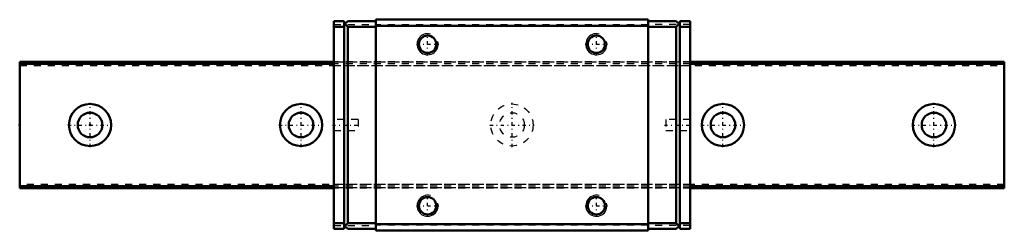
# Model space of a CAD drawing. Header units: millimetres. Extents: x -10 to 130, y -15 to 15.
import ezdxf

# ---------------------------------------------------------------- set-up
doc = ezdxf.new("R2010")
doc.units = ezdxf.units.MM
doc.linetypes.add('Center', pattern=[1.5, 0.45, -0.5, 0.05, -0.5])
doc.linetypes.add('Dashed', pattern=[2, 1, -1])
for name, color, linetype, lineweight in [('2d ConnectionPoints', 7, 'Continuous', 50), ('AM_0', 7, 'Continuous', 50), ('AM_5', 3, 'Continuous', 25), ('AM_7', 7, 'Center', 25), ('AM_9', 6, 'Dashed', 25)]:
    doc.layers.add(name, color=color, linetype=linetype, lineweight=lineweight)

# ---------------------------------------------------------------- blocks, each defined once
blk = doc.blocks.new('1_RSX9M1WNUU1_Slider_0_in_RSX9M1WNUUE140LMG100W44650001_4')
at = {"layer": 'AM_0'}
for p, q in [((34.65, 14.8), (36.15, 14.8)), ((34.65, 14.8), (34.65, -14.8)), ((34.65, 14), (36.15, 14)), ((36.15, -14.8), (36.15, 14.8)), ((36.65, 14.8), (36.15, 14.3)), ((36.25, 14.4), (36.65, 14)), ((36.65, 14.8), (40.65, 14.8)), ((36.65, 14), (40.65, 14)), ((36.65, 14), (36.65, -14)), ((79.35, 15), (40.65, 15)), ((40.65, 15), (40.65, -15)), ((79.35, 14.1), (40.65, 14.1)), ((79.35, 15), (79.35, -15)), ((83.35, 14.8), (79.35, 14.8)), ((83.35, 14), (79.35, 14)), ((83.35, 14.8), (83.85, 14.3)), ((83.75, 14.4), (83.35, 14)), ((83.35, 14), (83.35, -14)), ((83.85, -14.8), (83.85, 14.8)), ((85.35, 14.8), (83.85, 14.8)), ((85.35, 14), (83.85, 14)), ((85.35, 14.8), (85.35, -14.8)), ((34.65, -14), (36.15, -14)), ((36.65, -14), (36.25, -14.4)), ((36.65, -14), (40.65, -14)), ((83.35, -14), (79.35, -14)), ((83.35, -14), (83.75, -14.4)), ((85.35, -14), (83.85, -14)), ((34.65, -14.8), (36.15, -14.8)), ((36.15, -14.3), (36.65, -14.8)), ((36.65, -14.8), (40.65, -14.8)), ((79.35, -14.1), (40.65, -14.1)), ((79.35, -15), (40.65, -15)), ((83.35, -14.8), (79.35, -14.8)), ((83.85, -14.3), (83.35, -14.8)), ((85.35, -14.8), (83.85, -14.8))]:
    blk.add_line(p, q, dxfattribs=at)
for centre in [(48, 11.5), (72, 11.5), (48, -11.5), (72, -11.5)]:
    blk.add_circle(centre, 1.23, dxfattribs=at)
at = {"layer": 'AM_5'}
for centre in [(48, 11.5), (72, 11.5), (48, -11.5), (72, -11.5)]:
    blk.add_arc(centre, 1.5, 75, 15, dxfattribs=at)
at = {"layer": 'AM_7'}
for p, q in [((48, 9.925), (48, 13.075)), ((72, 9.925), (72, 13.075)), ((46.425, 11.5), (49.575, 11.5)), ((70.425, 11.5), (73.575, 11.5)), ((34.475, 0), (38.325, 0)), ((81.675, 0), (85.525, 0)), ((48, -13.075), (48, -9.925)), ((72, -13.075), (72, -9.925)), ((46.425, -11.5), (49.575, -11.5)), ((70.425, -11.5), (73.575, -11.5))]:
    blk.add_line(p, q, dxfattribs=at)
at = {"layer": 'AM_9'}
for p, q in [((34.65, 14.3), (40.65, 14.3)), ((79.35, 14.25), (40.65, 14.25)), ((85.35, 14.3), (79.35, 14.3)), ((85.35, 9), (34.65, 9)), ((85.35, 8.928), (34.65, 8.928)), ((85.35, 8.7), (34.65, 8.7)), ((34.65, 8.45), (85.35, 8.45)), ((38.15, 0.8), (34.65, 0.8)), ((38.15, 0.8), (38.15, -0.8)), ((81.85, 0.8), (81.85, -0.8)), ((85.35, 0.8), (81.85, 0.8)), ((34.65, -0.8), (38.15, -0.8)), ((81.85, -0.8), (85.35, -0.8)), ((85.35, -8.45), (34.65, -8.45)), ((85.35, -8.7), (34.65, -8.7)), ((85.35, -8.928), (34.65, -8.928)), ((85.35, -9), (34.65, -9)), ((34.65, -14.3), (40.65, -14.3)), ((79.35, -14.25), (40.65, -14.25)), ((85.35, -14.3), (79.35, -14.3))]:
    blk.add_line(p, q, dxfattribs=at)
blk = doc.blocks.new('2_RSX9M1W14010_Track_0_in_RSX9M1WNUUE140LMG100W44650001_4')
at = {"layer": 'AM_0'}
for p, q in [((34.65, 9), (-10, 9)), ((-10, 9), (-10, -9)), ((34.65, 8.7), (-10, 8.7)), ((130, 9), (85.35, 9)), ((130, 8.7), (85.35, 8.7)), ((130, 9), (130, -9)), ((34.65, -8.7), (-10, -8.7)), ((34.65, -9), (-10, -9)), ((130, -8.7), (85.35, -8.7)), ((130, -9), (85.35, -9))]:
    blk.add_line(p, q, dxfattribs=at)
for centre, radius in [((0, 0), 3), ((30, 0), 3), ((90, 0), 3), ((120, 0), 3), ((0, 0), 1.75), ((30, 0), 1.75), ((90, 0), 1.75), ((120, 0), 1.75)]:
    blk.add_circle(centre, radius, dxfattribs=at)
at = {"layer": 'AM_7'}
for p, q in [((0, -3.15), (0, 3.15)), ((30, -3.15), (30, 3.15)), ((60, -3.15), (60, 3.15)), ((90, -3.15), (90, 3.15)), ((120, -3.15), (120, 3.15)), ((-3.15, 0), (3.15, 0)), ((26.85, 0), (33.15, 0)), ((56.85, 0), (63.15, 0)), ((86.85, 0), (93.15, 0)), ((116.85, 0), (123.15, 0))]:
    blk.add_line(p, q, dxfattribs=at)
at = {"layer": 'AM_9'}
for p, q in [((130, 8.93), (-10, 8.93)), ((-10, 8.45), (130, 8.45)), ((85.35, 9), (34.65, 9)), ((85.35, 8.7), (34.65, 8.7)), ((130, -8.45), (-10, -8.45)), ((130, -8.93), (-10, -8.93)), ((85.35, -8.7), (34.65, -8.7)), ((85.35, -9), (34.65, -9))]:
    blk.add_line(p, q, dxfattribs=at)
for radius in [3, 1.75]:
    blk.add_circle((60, 0), radius, dxfattribs=at)

msp = doc.modelspace()

# ---------------------------------------------------------------- linework, layer by layer
at = {"layer": '2d ConnectionPoints'}
for p in [(-10, 0), (0, 0), (0, 0)]:
    msp.add_point(p, dxfattribs=at)

# ---------------------------------------------------------------- block references
for name in ['1_RSX9M1WNUU1_Slider_0_in_RSX9M1WNUUE140LMG100W44650001_4', '2_RSX9M1W14010_Track_0_in_RSX9M1WNUUE140LMG100W44650001_4']:
    msp.add_blockref(name, (0, 0))

doc.saveas('drawing.dxf')
